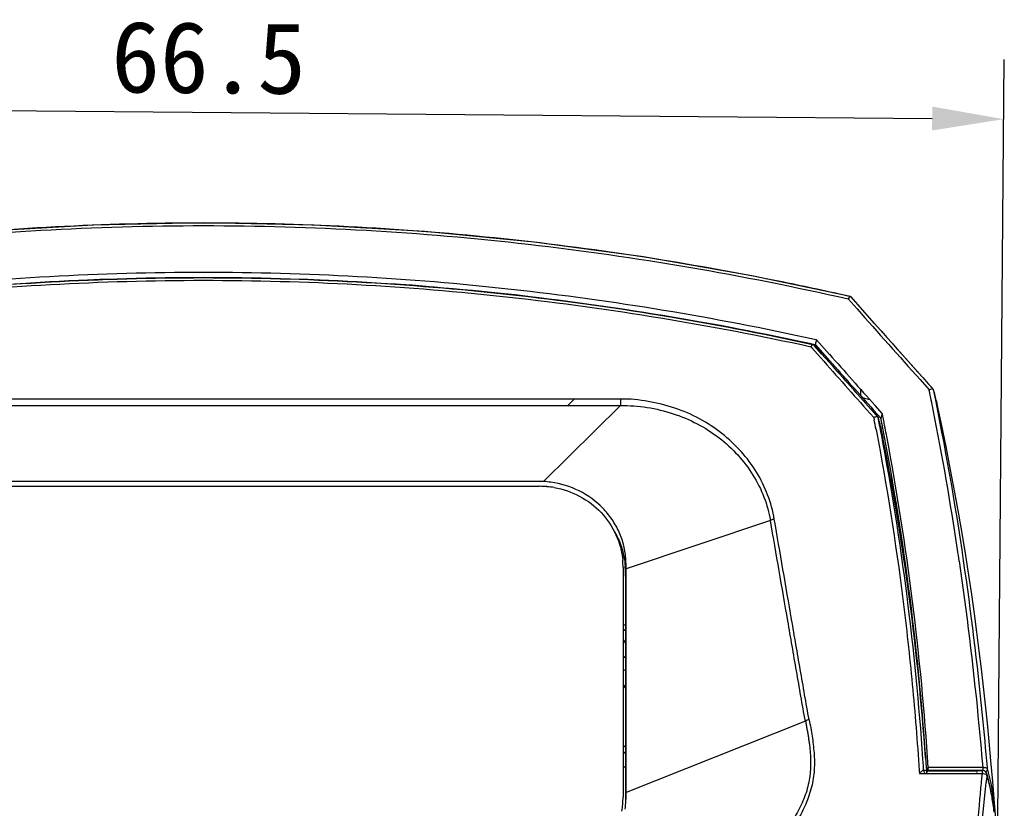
# Model space of a CAD drawing. Header units: millimetres. Extents: x 474 to 890, y 0 to 298.
# Tile 19 of 19: x 790 to 831, y 225 to 258. Entities that reach past the tile are written whole.
import ezdxf

# ---------------------------------------------------------------- set-up
doc = ezdxf.new("R2010")
doc.units = ezdxf.units.MM
doc.header["$LTSCALE"] = 23.1
doc.header["$PDMODE"] = 3
doc.header["$PDSIZE"] = 8
doc.layers.get('0').update_dxf_attribs({"linetype": 'CONTINUOUS'})
doc.layers.get('Defpoints').update_dxf_attribs({"linetype": 'CONTINUOUS'})
doc.layers.add('20_ALL_FEATURES', color=7, linetype='CONTINUOUS')
doc.layers.add('51__DRAFT_DIMS', color=7, linetype='CONTINUOUS')
doc.styles.get("Standard").update_dxf_attribs({"font": 'simfang.ttf'})
doc.dimstyles.new('DIMSTYLE_2', dxfattribs={"dimtxt": 3, "dimasz": 3, "dimexe": 2.5, "dimexo": 0.5, "dimgap": 0.75, "dimtad": 1, "dimdec": 1, "dimdsep": 46, "dimtxsty": 'STANDARD', "dimblk": '_FILLED', "dimblk1": '_FILLED', "dimblk2": '_FILLED', "dimcen": 0.09, "dimclrt": 3, "dimadec": 1, "dimazin": 2, "dimtp": 0.3, "dimtm": 0.3, "dimtfac": 1, "dimtdec": 1, "dimtofl": 0, "dimtmove": 0, "dimatfit": 3, "dimldrblk": '_FILLED', "dimfxl": 1, "dimtolj": 1, "dimarcsym": 0})

# ---------------------------------------------------------------- blocks, each defined once
blk = doc.blocks.new('_FILLED')
at = {"color": 0, "linetype": 'ByBlock'}
blk.add_solid([(0, 0), (-1, 0.167), (-1, -0.167)], dxfattribs=at)
blk = doc.blocks.new('*D17')
at = {"layer": '51__DRAFT_DIMS', "color": 0, "lineweight": -2}
for p, q in [((764.484, 224.187), (764.77, 257.076)), ((831.034, 224.663), (831.311, 256.498)), ((767.748, 254.55), (828.289, 254.024))]:
    blk.add_line(p, q, dxfattribs=at)
at = {"layer": 'Defpoints', "color": 0}
for p in [(831.289, 253.998), (831.03, 224.163), (764.479, 223.687)]:
    blk.add_point(p, dxfattribs=at)
at = {"layer": '51__DRAFT_DIMS', "color": 0, "linetype": 'ByBlock', "lineweight": -2, "xscale": 3, "yscale": 3, "zscale": 3}
for p, rotation in [((764.748, 254.576), 179.5017883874), ((831.289, 253.998), 359.5017883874)]:
    blk.add_blockref('_FILLED', p, dxfattribs=dict(at, rotation=rotation))
at = {"layer": '51__DRAFT_DIMS', "color": 3, "insert": (797.984, 258.089), "char_height": 3, "attachment_point": 2, "rotation": 359.5018}
blk.add_mtext('\\A1;66.5', dxfattribs=at)

msp = doc.modelspace()

# ---------------------------------------------------------------- linework, layer by layer
at = {"layer": '20_ALL_FEATURES', "color": 4}
for p, q in [((824.765, 246.461), (825.141, 246.038)), ((823.198, 244.457), (823.24, 244.411)), ((823.202, 244.46), (823.243, 244.413)), ((823.243, 244.413), (823.487, 244.136)), ((827.78, 243.075), (828.159, 242.652)), ((828.159, 242.652), (828.166, 242.621)), ((828.159, 242.652), (828.165, 242.621)), ((825.538, 241.819), (825.84, 241.482)), ((825.84, 241.482), (825.857, 241.394)), ((825.84, 241.482), (825.857, 241.393)), ((826.087, 241.174), (826.027, 241.484)), ((821.513, 237.163), (815.462, 235.144)), ((827.923, 226.871), (827.903, 227.157)), ((827.746, 226.678), (827.754, 226.562)), ((827.931, 226.766), (827.923, 226.871)), ((827.936, 226.687), (827.931, 226.766)), ((828.1, 226.662), (830.145, 226.662)), ((830.408, 226.801), (828.146, 226.801)), ((830.382, 226.562), (830.375, 226.501)), ((830.391, 226.657), (830.382, 226.688)), ((830.413, 226.57), (830.382, 226.688)), ((830.404, 226.613), (830.391, 226.657)), ((830.416, 226.57), (830.404, 226.613)), ((830.606, 226.748), (830.6, 226.818)), ((830.614, 226.72), (830.606, 226.748)), ((830.614, 226.72), (830.606, 226.748)), ((830.648, 226.599), (830.638, 226.634)), ((830.647, 226.599), (830.638, 226.634))]:
    msp.add_line(p, q, dxfattribs=at)
at = {"layer": '20_ALL_FEATURES', "color": 7}
for p, q in [((824.877, 246.55), (824.875, 246.555)), ((825.878, 245.424), (824.875, 246.555)), ((828.338, 242.667), (825.878, 245.424)), ((823.447, 244.742), (823.354, 244.762)), ((823.447, 244.742), (823.354, 244.76)), ((823.447, 244.742), (823.39, 244.546)), ((823.984, 244.135), (823.447, 244.742)), ((823.22, 244.567), (823.311, 244.547)), ((823.22, 244.566), (823.311, 244.547)), ((823.311, 244.547), (823.308, 244.553)), ((823.311, 244.547), (823.347, 244.507)), ((823.314, 244.562), (823.39, 244.545)), ((823.314, 244.561), (823.39, 244.545)), ((823.347, 244.506), (823.656, 244.156)), ((823.656, 244.156), (823.348, 244.508)), ((823.39, 244.546), (823.992, 243.866)), ((823.656, 244.156), (823.983, 243.786)), ((825.714, 241.838), (823.983, 243.786)), ((825.297, 242.399), (825.294, 242.661)), ((828.338, 242.667), (828.344, 242.657)), ((815.236, 242.254), (780.295, 242.254)), ((813.283, 242.254), (813.021, 241.992)), ((780.287, 241.992), (815.233, 241.992)), ((815.233, 241.992), (811.999, 238.8)), ((825.714, 241.838), (826.025, 241.488)), ((826.201, 241.644), (825.894, 241.988)), ((825.833, 241.797), (826.145, 241.448)), ((826.026, 241.486), (826.02, 241.496)), ((826.026, 241.486), (826.041, 241.435)), ((826.145, 241.448), (826.195, 241.622)), ((826.195, 241.622), (826.202, 241.644)), ((826.236, 241.465), (826.201, 241.644)), ((826.235, 241.465), (826.201, 241.644)), ((826.07, 241.331), (826.083, 241.279)), ((826.083, 241.279), (826.097, 241.227)), ((826.124, 241.123), (826.137, 241.07)), ((826.137, 241.07), (826.149, 241.018)), ((826.591, 238.949), (826.566, 239.158)), ((826.623, 238.641), (826.591, 238.949)), ((811.957, 238.804), (783.563, 238.804)), ((783.685, 238.6), (811.835, 238.6)), ((826.623, 238.641), (826.62, 238.671)), ((826.623, 238.641), (826.684, 238.358)), ((826.623, 238.641), (826.683, 238.358)), ((829.825, 234.871), (829.695, 235.701)), ((815.335, 235.196), (815.335, 225.567)), ((815.44, 234.826), (815.44, 225.446)), ((815.462, 234.826), (815.462, 235.144)), ((815.44, 232.762), (815.335, 232.803)), ((815.441, 232.592), (815.337, 232.528)), ((815.335, 231.415), (815.44, 231.435)), ((815.44, 230.902), (815.335, 230.882)), ((822.974, 228.75), (815.463, 225.76)), ((828.01, 227.208), (828.025, 226.993)), ((828.025, 226.993), (828.046, 226.689)), ((827.75, 226.562), (830.382, 226.562)), ((830.382, 226.688), (827.936, 226.688)), ((828.045, 226.794), (828.052, 226.697)), ((828.046, 226.794), (828.052, 226.697)), ((828.055, 226.659), (828.057, 226.625)), ((828.055, 226.659), (828.057, 226.625)), ((828.085, 226.671), (828.057, 226.624)), ((828.057, 226.625), (828.1, 226.662)), ((828.077, 226.562), (828.057, 226.625)), ((828.075, 226.562), (828.057, 226.625)), ((828.123, 226.735), (828.095, 226.688)), ((830.145, 226.662), (830.162, 226.599)), ((830.145, 226.662), (830.162, 226.599)), ((830.408, 226.662), (830.145, 226.662)), ((830.408, 226.801), (830.408, 226.662)), ((830.663, 226.229), (830.573, 226.552)), ((830.747, 225.858), (830.663, 226.229)), ((830.903, 225.307), (830.828, 226.217)), ((830.952, 224.676), (830.903, 225.307))]:
    msp.add_line(p, q, dxfattribs=at)
for points in [[(824.869, 246.558), (820.732, 247.429), (816.188, 248.22), (811.612, 248.841), (807.011, 249.288), (802.393, 249.558), (797.767, 249.648), (793.141, 249.558), (788.523, 249.289), (783.922, 248.843), (779.346, 248.222), (774.802, 247.432)], [(823.222, 244.573), (819.418, 245.344), (815.13, 246.062), (810.814, 246.627), (806.476, 247.032), (802.124, 247.277), (797.764, 247.358), (793.405, 247.277), (789.053, 247.033), (784.716, 246.627), (780.4, 246.064), (776.113, 245.346)], [(829.695, 235.701), (829.555, 236.556), (829.403, 237.438), (829.24, 238.346), (829.063, 239.287), (828.871, 240.263), (828.665, 241.271), (828.543, 241.849)], [(830.828, 226.217), (830.752, 227.083), (830.677, 227.895), (830.601, 228.667), (830.522, 229.43), (830.439, 230.191), (830.353, 230.944), (830.261, 231.705), (830.163, 232.478), (830.058, 233.259), (829.945, 234.058), (829.825, 234.871)], [(815.335, 227.394), (815.435, 227.469), (815.44, 227.473)], [(830.856, 225.224), (830.81, 225.521), (830.747, 225.858)]]:
    msp.add_lwpolyline(points, dxfattribs=at)
at = {"layer": '20_ALL_FEATURES', "color": 4}
for centre, radius, start, end in [((796.622, 122.628), 127.103, 77.1556, 78.45189), ((1463.961, 812.473), 853.638, 221.52569, 221.875344), ((1444.659, 794.494), 827.408, 221.518298, 221.793061), ((1421.442, 771.889), 797.542, 221.431532, 221.65383), ((719.039, 219.983), 111.45, 11.29285, 11.71982), ((711.141, 218.442), 119.497, 8.42469, 11.27584), ((716.532, 220.097), 111.38, 10.80572, 11.02327), ((717.035, 220.081), 111.073, 10.74513, 10.94572), ((698.964, 216.515), 131.825, 8.2639, 8.47771), ((823.654, 224.723), 7.24, 15.3061, 16.0113), ((822.812, 224.502), 8.111, 11.7074, 14.9799), ((900.694, 219.091), 70.708, 173.98485, 174.20501), ((908.456, 218.021), 78.334, 173.8013, 174.02299), ((821.926, 224.312), 9.017, 10.7759, 11.7475), ((820.95, 224.133), 10.009, 7.8137, 10.7397), ((819.531, 223.611), 11.434, 6.6323, 8.2971)]:
    msp.add_arc(centre, radius, start, end, dxfattribs=at)
at = {"layer": '20_ALL_FEATURES', "color": 7}
for centre, radius, start, end in [((824.429, 243.494), 1.563, 140.8299, 142.0049), ((810.138, 241.067), 13.701, 14.171, 14.7071), ((1449.604, 798.832), 836.115, 221.561276, 221.758256), ((1532.062, 871.939), 946.487, 221.573688, 221.741308), ((1449.475, 797.55), 835.4, 221.519337, 221.698048), ((708.847, 217.937), 122.027, 8.26975, 11.68761), ((816.506, 239.322), 12.299, 13.2573, 15.734), ((814.91, 238.942), 13.939, 12.0338, 13.2746), ((826.043, 240.984), 0.538, 108.7654, 112.1774), ((816.216, 238.662), 10.208, 15.1559, 15.7599), ((715.553, 219.652), 112.717, 10.93424, 11.14914), ((718.006, 220.301), 110.28, 10.84458, 11.06447), ((815.581, 238.494), 10.865, 14.0017, 14.5688), ((722.837, 220.21), 105.387, 11.09811, 11.38791), ((714.12, 219.446), 114.163, 3.69024, 10.89914), ((717.626, 220.228), 110.667, 10.65135, 10.84459), ((713.504, 219.499), 114.853, 3.64537, 10.629), ((719.853, 219.666), 108.419, 3.98891, 11.07649), ((811.817, 234.808), 3.792, 85.0282, 89.7177), ((811.84, 237.242), 1.567, 84.1718, 85.7198), ((811.79, 235.023), 3.783, 82.0814, 86.8275), ((811.824, 234.896), 3.703, 80.3081, 85.0319), ((717.919, 214.861), 111.274, 11.9386, 12.19057), ((811.845, 235.178), 3.49, 0.2996, 5.2555), ((810.895, 234.884), 4.544, 3.9843, 4.636), ((810.73, 234.872), 4.708, 3.2887, 3.984), ((810.348, 234.852), 5.092, 1.2966, 3.2709), ((809.743, 234.838), 5.697, 359.8867, 1.3042), ((808.35, 235.125), 7.112, 0.148, 0.5989), ((816.143, 232.387), 1.205, 230.0522, 232.6215), ((816.445, 232.419), 1.847, 235.6262, 236.9665), ((813.903, 233.393), 3.487, 294.33, 296.487), ((814.398, 231.005), 1.289, 316.6834, 323.9797), ((814.074, 233.078), 3.133, 293.8127, 294.8266), ((803.456, 242.249), 18.823, 309.2081, 309.5387), ((811.17, 240.37), 14.17, 287.0989, 287.5402), ((828.265, 226.078), 0.707, 133.2285, 136.8), ((821.198, 224.466), 7.095, 17.3243, 18.2525), ((830.386, 226.488), 0.201, 80.377, 91.0747), ((830.431, 226.216), 0.586, 89.1059, 92.2367), ((814.332, 225.738), 1.132, 0.1677, 1.1402), ((811.845, 225.586), 3.49, 354.7449, 359.7009), ((819.04, 223.869), 11.938, 5.8995, 7.8234), ((811.918, 225.579), 3.417, 349.7638, 354.7477)]:
    msp.add_arc(centre, radius, start, end, dxfattribs=at)
at = {"layer": '20_ALL_FEATURES', "color": 4}
for points, knots in [([(822.067, 247.157), (818.064, 247.975), (809.964, 249.224), (797.685, 249.853), (785.407, 249.209), (777.31, 247.95), (773.309, 247.128)], [0, 0, 0, 0, 0.249738, 0.500032, 0.750307, 1, 1, 1, 1]), ([(770.739, 246.458), (775.158, 247.463), (784.124, 249.008), (797.751, 249.795), (811.379, 249.01), (820.345, 247.467), (824.765, 246.461)], [0, 0, 0, 0, 0.249647, 0.499974, 0.750317, 1, 1, 1, 1]), ([(772.303, 244.452), (776.472, 245.365), (784.92, 246.765), (797.75, 247.478), (810.579, 246.768), (819.029, 245.369), (823.198, 244.456)], [0, 0, 0, 0, 0.249681, 0.499984, 0.7503, 1, 1, 1, 1]), ([(821.672, 237.221), (821.622, 237.568), (821.417, 238.251), (820.956, 239.217), (820.3, 240.089), (819.488, 240.838), (818.551, 241.458), (817.506, 241.917), (816.389, 242.179), (815.62, 242.271), (815.236, 242.254)], [0, 0, 0, 0, 0.118859, 0.239203, 0.361256, 0.485607, 0.611987, 0.740119, 0.869742, 1, 1, 1, 1]), ([(815.233, 241.992), (815.976, 241.997), (817.457, 241.765), (819.419, 240.748), (820.645, 239.409), (821.268, 238.162), (821.453, 237.497), (821.513, 237.163)], [0, 0, 0, 0, 0.260089, 0.514373, 0.760299, 0.880868, 1, 1, 1, 1]), ([(825.937, 240.978), (826.387, 238.62), (826.948, 235.059), (827.406, 230.883), (827.617, 228.486), (827.703, 227.283), (827.746, 226.678)], [0, 0, 0, 0, 0.499503, 0.749038, 0.873863, 1, 1, 1, 1]), ([(827.903, 227.157), (827.743, 229.442), (827.304, 234.007), (826.588, 238.537), (826.161, 240.79)], [0, 0, 0, 0, 0.499822, 1, 1, 1, 1]), ([(821.672, 237.221), (821.656, 237.218), (821.601, 237.207), (821.546, 237.187), (821.513, 237.163)], [0, 0, 0, 0, 0.27427, 1, 1, 1, 1]), ([(822.974, 228.75), (822.902, 229.1), (822.787, 229.803), (822.601, 230.855), (822.419, 231.907), (822.178, 233.308), (821.874, 235.06), (821.633, 236.462), (821.513, 237.162)], [0, 0, 0, 0, 0.125494, 0.250399, 0.375406, 0.500332, 0.750158, 1, 1, 1, 1]), ([(823.132, 228.811), (823.06, 229.159), (822.946, 229.862), (822.76, 230.913), (822.578, 231.964), (822.337, 233.366), (822.033, 235.118), (821.792, 236.52), (821.672, 237.221)], [0, 0, 0, 0, 0.124939, 0.250054, 0.375067, 0.500071, 0.750033, 1, 1, 1, 1]), ([(829.42, 235.463), (829.733, 233.306), (830.08, 230.419), (830.347, 227.525), (830.409, 226.801)], [0, 0, 0, 0, 0.749825, 1, 1, 1, 1]), ([(830.6, 226.818), (830.538, 227.543), (830.269, 230.44), (829.92, 233.33), (829.605, 235.489)], [0, 0, 0, 0, 0.250129, 1, 1, 1, 1]), ([(823.132, 228.811), (823.102, 228.806), (823.047, 228.79), (822.995, 228.766), (822.974, 228.75)], [0, 0, 0, 0, 0.536445, 1, 1, 1, 1]), ([(830.347, 226.231), (830.323, 225.987), (830.226, 224.991), (830.145, 223.995), (830.089, 223.242)], [0, 0, 0, 0, 0.245162, 1, 1, 1, 1]), ([(830.287, 223.229), (830.306, 223.478), (830.383, 224.462), (830.472, 225.445), (830.548, 226.178)], [0, 0, 0, 0, 0.253482, 1, 1, 1, 1]), ([(830.845, 225.261), (830.83, 225.363), (830.764, 225.773), (830.671, 226.18), (830.58, 226.479)], [0, 0, 0, 0, 0.247505, 1, 1, 1, 1])]:
    msp.add_open_spline(points, degree=3, knots=knots, dxfattribs=at)
at = {"layer": '20_ALL_FEATURES', "color": 7}
for points, knots in [([(823.354, 244.762), (819.16, 245.682), (810.659, 247.093), (797.751, 247.809), (784.842, 247.091), (776.341, 245.678), (772.147, 244.758)], [0, 0, 0, 0, 0.249686, 0.500001, 0.750315, 1, 1, 1, 1]), ([(772.188, 244.558), (776.375, 245.476), (784.862, 246.885), (797.751, 247.602), (810.639, 246.888), (819.126, 245.48), (823.314, 244.562)], [0, 0, 0, 0, 0.249682, 0.499999, 0.750316, 1, 1, 1, 1]), ([(772.28, 244.563), (776.453, 245.476), (784.909, 246.876), (797.75, 247.588), (810.59, 246.878), (819.048, 245.479), (823.22, 244.567)], [0, 0, 0, 0, 0.249671, 0.499984, 0.750309, 1, 1, 1, 1]), ([(824.87, 246.558), (824.864, 246.559), (824.847, 246.551), (824.811, 246.522), (824.784, 246.488), (824.765, 246.461)], [0, 0, 0, 0, 0.122251, 0.340612, 1, 1, 1, 1]), ([(823.289, 244.552), (823.277, 244.546), (823.252, 244.522), (823.23, 244.497), (823.218, 244.482)], [0, 0, 0, 0, 0.40266, 1, 1, 1, 1]), ([(828.159, 242.652), (828.195, 242.667), (828.25, 242.688), (828.323, 242.685), (828.338, 242.667)], [0, 0, 0, 0, 0.620131, 1, 1, 1, 1]), ([(815.233, 241.992), (815.234, 242.008), (815.237, 242.095), (815.236, 242.182), (815.236, 242.254)], [0, 0, 0, 0, 0.180405, 1, 1, 1, 1]), ([(825.367, 242.323), (825.393, 242.317), (825.495, 242.292), (825.596, 242.264), (825.67, 242.242)], [0, 0, 0, 0, 0.261926, 1, 1, 1, 1]), ([(826.02, 241.496), (826.016, 241.501), (825.988, 241.518), (825.953, 241.513), (825.927, 241.509)], [0, 0, 0, 0, 0.181351, 1, 1, 1, 1]), ([(815.451, 235.506), (815.438, 235.708), (815.387, 236.11), (815.186, 236.687), (814.884, 237.219), (814.369, 237.856), (813.521, 238.469), (812.719, 238.713), (812.311, 238.77)], [0, 0, 0, 0, 0.123544, 0.247234, 0.371744, 0.496609, 0.747276, 1, 1, 1, 1]), ([(812.448, 238.547), (812.821, 238.483), (813.548, 238.234), (814.458, 237.54), (815.094, 236.598), (815.287, 235.865), (815.321, 235.497)], [0, 0, 0, 0, 0.252936, 0.503971, 0.752789, 1, 1, 1, 1]), ([(814.966, 236.711), (815.065, 236.547), (815.236, 236.205), (815.337, 235.835), (815.372, 235.648)], [0, 0, 0, 0, 0.501357, 1, 1, 1, 1]), ([(823.132, 228.811), (823.179, 228.582), (823.261, 228.121), (823.348, 227.421), (823.364, 226.704), (823.251, 225.975), (823.004, 225.262), (822.648, 224.582), (822.191, 223.959), (821.47, 223.222), (820.42, 222.46), (818.999, 221.835), (817.494, 221.464), (816.462, 221.39), (815.947, 221.397)], [0, 0, 0, 0, 0.058147, 0.116227, 0.17493, 0.235671, 0.298138, 0.36153, 0.425308, 0.489218, 0.616872, 0.744525, 0.872239, 1, 1, 1, 1]), ([(822.974, 228.75), (822.989, 228.725), (822.996, 228.667), (823.005, 228.584), (823.024, 228.501), (823.048, 228.39), (823.072, 228.251), (823.099, 228.084), (823.124, 227.916), (823.154, 227.691), (823.184, 227.408), (823.198, 227.064), (823.189, 226.715), (823.153, 226.363), (823.058, 225.889), (822.854, 225.308), (822.377, 224.435), (821.54, 223.488), (820.304, 222.623), (818.916, 222.032), (817.448, 221.697), (816.447, 221.624), (815.947, 221.623)], [0, 0, 0, 0, 0.007322, 0.014382, 0.021651, 0.028944, 0.043398, 0.057804, 0.072245, 0.086733, 0.115775, 0.145061, 0.174725, 0.204853, 0.235487, 0.297984, 0.361454, 0.488985, 0.616694, 0.744389, 0.872138, 1, 1, 1, 1]), ([(827.886, 226.678), (827.882, 226.675), (827.866, 226.665), (827.85, 226.653), (827.838, 226.643)], [0, 0, 0, 0, 0.22421, 1, 1, 1, 1]), ([(827.936, 226.688), (827.934, 226.692), (827.926, 226.693), (827.921, 226.693), (827.919, 226.692)], [0, 0, 0, 0, 0.668298, 1, 1, 1, 1]), ([(828.1, 226.662), (828.101, 226.663), (828.107, 226.671), (828.111, 226.681), (828.113, 226.688)], [0, 0, 0, 0, 0.182741, 1, 1, 1, 1]), ([(828.113, 226.688), (828.114, 226.692), (828.118, 226.707), (828.121, 226.722), (828.122, 226.735)], [0, 0, 0, 0, 0.220732, 1, 1, 1, 1]), ([(830.382, 226.562), (830.397, 226.561), (830.447, 226.554), (830.497, 226.541), (830.53, 226.525)], [0, 0, 0, 0, 0.291009, 1, 1, 1, 1]), ([(830.574, 226.778), (830.57, 226.78), (830.547, 226.789), (830.522, 226.794), (830.503, 226.797)], [0, 0, 0, 0, 0.213451, 1, 1, 1, 1]), ([(830.51, 226.641), (830.528, 226.642), (830.564, 226.653), (830.589, 226.681), (830.597, 226.697)], [0, 0, 0, 0, 0.502476, 1, 1, 1, 1]), ([(830.606, 226.748), (830.605, 226.751), (830.599, 226.764), (830.585, 226.772), (830.574, 226.778)], [0, 0, 0, 0, 0.192244, 1, 1, 1, 1]), ([(830.53, 226.525), (830.535, 226.523), (830.552, 226.514), (830.569, 226.502), (830.576, 226.491)], [0, 0, 0, 0, 0.289093, 1, 1, 1, 1])]:
    msp.add_open_spline(points, degree=3, knots=knots, dxfattribs=at)
for points in [[(823.303, 244.556), (823.299, 244.557), (823.293, 244.555), (823.289, 244.552)], [(825.927, 241.509), (825.907, 241.505), (825.888, 241.5), (825.87, 241.494)], [(815.372, 235.648), (815.396, 235.517), (815.413, 235.384), (815.424, 235.251)], [(815.462, 235.2), (815.461, 235.302), (815.457, 235.404), (815.451, 235.506)], [(815.463, 225.76), (815.462, 228.782), (815.462, 231.804), (815.462, 234.826)], [(815.335, 231.999), (815.371, 232.049), (815.405, 232.1), (815.44, 232.151)], [(827.838, 226.643), (827.819, 226.627), (827.799, 226.611), (827.781, 226.593)], [(827.904, 226.688), (827.898, 226.685), (827.892, 226.681), (827.886, 226.678)], [(827.919, 226.692), (827.914, 226.691), (827.909, 226.69), (827.904, 226.688)], [(828.122, 226.735), (828.125, 226.757), (828.126, 226.779), (828.125, 226.801)], [(830.515, 226.642), (830.488, 226.664), (830.454, 226.68), (830.419, 226.686)], [(830.503, 226.797), (830.482, 226.8), (830.461, 226.801), (830.441, 226.801)], [(830.573, 226.552), (830.563, 226.586), (830.542, 226.619), (830.515, 226.642)], [(830.58, 226.479), (830.583, 226.504), (830.58, 226.529), (830.573, 226.552)], [(830.597, 226.697), (830.604, 226.713), (830.607, 226.731), (830.606, 226.748)], [(830.576, 226.491), (830.578, 226.487), (830.58, 226.483), (830.58, 226.479)], [(815.423, 225.066), (815.454, 225.289), (815.464, 225.516), (815.463, 225.741)], [(815.44, 225.446), (815.441, 225.413), (815.441, 225.381), (815.44, 225.348)]]:
    msp.add_open_spline(points, degree=3, dxfattribs=at)
at = {"layer": '20_ALL_FEATURES', "color": 4}
msp.add_open_spline([(828.125, 226.801), (828.132, 226.801), (828.139, 226.802), (828.146, 226.801)], degree=3, dxfattribs=at)

# ---------------------------------------------------------------- dimensions: what is measured, and where the dimension line sits
at = {"layer": '51__DRAFT_DIMS', "color": 4}
dim = msp.add_linear_dim(base=(831.289, 253.998), p1=(764.479, 223.687), p2=(831.03, 224.163), angle=359.5018, dimstyle='DIMSTYLE_2', dxfattribs=at)
dim.commit()
dim.dimension.update_dxf_attribs({"geometry": '*D17', "text_midpoint": (797.951, 254.288), "dimtype": 160})

doc.saveas('drawing.dxf')
